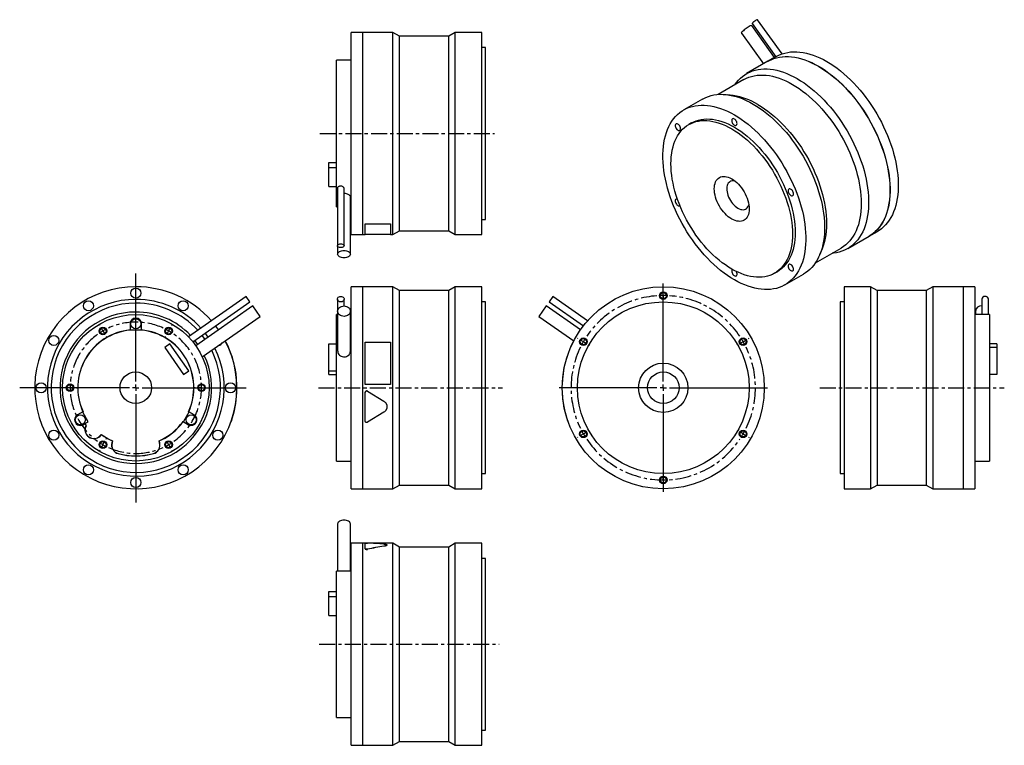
# Model space of a CAD drawing. Extents: x 29 to 809, y 16 to 590.
import ezdxf

# ---------------------------------------------------------------- set-up
doc = ezdxf.new("R2010")
doc.units = 0
doc.header["$MEASUREMENT"] = 0
doc.linetypes.add('CENTERX2', pattern=[20.32, 12.7, -2.54, 2.54, -2.54])
doc.layers.get('0').update_dxf_attribs({"linetype": 'CONTINUOUS'})

# ---------------------------------------------------------------- blocks, each defined once
blk = doc.blocks.new('SW_CENTERMARKSYMBOL_0')
at = {"color": 0, "linetype": 'Continuous'}
for p, q in [((0, 5), (0, 90.44)), ((-5, 0), (-91.9, 0)), ((0, 0), (-2.5, 0)), ((0, 0), (0, 2.5)), ((0, 0), (0, -2.5)), ((0, 0), (2.5, 0)), ((5, 0), (87.39, 0)), ((0, -5), (0, -90.77))]:
    blk.add_line(p, q, dxfattribs=at)
blk = doc.blocks.new('SW_CENTERMARKSYMBOL_2')
at = {"color": 6, "linetype": 'Continuous'}
for p, q in [((-2.5, 4.33), (-2.75, 4.76)), ((0, 0), (-1.25, 2.17)), ((0, 0), (1.25, -2.17)), ((52, 0), (50.75, -2.17)), ((52, 0), (53.25, 2.17)), ((54.5, 4.33), (54.75, 4.76)), ((2.5, -4.33), (2.75, -4.76)), ((49.5, -4.33), (49.25, -4.76)), ((-31, -45.03), (-31.5, -45.03)), ((-26, -45.03), (-28.5, -45.03)), ((-26, -45.03), (-23.5, -45.03)), ((-21, -45.03), (-20.5, -45.03)), ((73, -45.03), (72.5, -45.03)), ((78, -45.03), (75.5, -45.03)), ((78, -45.03), (80.5, -45.03)), ((83, -45.03), (83.5, -45.03)), ((2.5, -85.74), (2.75, -85.3)), ((49.5, -85.74), (49.25, -85.3)), ((0, -90.07), (-1.25, -92.23)), ((0, -90.07), (1.25, -87.9)), ((52, -90.07), (50.75, -87.9)), ((52, -90.07), (53.25, -92.23)), ((-2.5, -94.4), (-2.75, -94.83)), ((54.5, -94.4), (54.75, -94.83))]:
    blk.add_line(p, q, dxfattribs=at)
for start, end in [(117.2454, 120), (60, 62.7546), (120, 122.7546), (57.2454, 60), (177.2454, 180), (180, 182.7546), (0, 2.7546), (357.2454, 0), (237.2454, 240), (240, 242.7546), (297.2454, 300), (300, 302.7546)]:
    blk.add_arc((26, -45.03), 52, start, end, dxfattribs=at)
at = {"color": 6, "linetype": 'CENTERX2'}
for start, end in [(65.50921, 114.49079), (125.50921, 174.49079), (305.50921, 54.49079), (185.50921, 234.49079), (245.50921, 294.49079)]:
    blk.add_arc((26, -45.03), 52, start, end, dxfattribs=at)
blk = doc.blocks.new('SW_CENTERMARKSYMBOL_4')
at = {"color": 0, "linetype": 'Continuous'}
for p, q in [((0, 5), (0, 82.5)), ((-5, 0), (-82.5, 0)), ((0, 0), (-2.5, 0)), ((0, 0), (0, 2.5)), ((0, 0), (0, -2.5)), ((0, 0), (2.5, 0)), ((5, 0), (82.5, 0)), ((0, -5), (0, -82.5))]:
    blk.add_line(p, q, dxfattribs=at)
blk = doc.blocks.new('SW_CENTERMARKSYMBOL_5')
at = {"color": 6, "linetype": 'Continuous'}
for p, q in [((0, 5), (0, 5.5)), ((0, 0), (0, 2.5)), ((0, 0), (0, -2.5)), ((0, -5), (0, -5.5)), ((-67.55, -34), (-67.98, -33.75)), ((-63.22, -36.5), (-65.38, -35.25)), ((-63.22, -36.5), (-61.05, -37.75)), ((63.22, -36.5), (61.05, -37.75)), ((63.22, -36.5), (65.38, -35.25)), ((67.55, -34), (67.98, -33.75)), ((-58.89, -39), (-58.46, -39.25)), ((58.89, -39), (58.46, -39.25)), ((-63.22, -109.5), (-61.05, -108.25)), ((-58.89, -107), (-58.46, -106.75)), ((58.89, -107), (58.46, -106.75)), ((63.22, -109.5), (61.05, -108.25)), ((-67.55, -112), (-67.98, -112.25)), ((-63.22, -109.5), (-65.38, -110.75)), ((63.22, -109.5), (65.38, -110.75)), ((67.55, -112), (67.98, -112.25)), ((0, -141), (0, -140.5)), ((0, -146), (0, -143.5)), ((0, -146), (0, -148.5)), ((0, -151), (0, -151.5))]:
    blk.add_line(p, q, dxfattribs=at)
for start, end in [(90, 91.96218), (88.03782, 90), (150, 151.96218), (148.03782, 150), (30, 31.96218), (28.03782, 30), (208.03782, 210), (330, 331.96218), (210, 211.96218), (328.03782, 330), (268.03782, 270), (270, 271.96218)]:
    blk.add_arc((0, -73), 73, start, end, dxfattribs=at)
at = {"color": 6, "linetype": 'CENTERX2'}
for start, end in [(93.92437, 146.07563), (33.92437, 86.07563), (153.92437, 206.07563), (333.92437, 26.07563), (213.92437, 326.07563)]:
    blk.add_arc((0, -73), 73, start, end, dxfattribs=at)

msp = doc.modelspace()

# ---------------------------------------------------------------- linework, layer by layer
at = {"color": 7, "linetype": 'Continuous'}
for p, q in [((626.73, 560.22), (608.55, 585.42)), ((608.83, 587), (627.73, 560.8)), ((632.63, 563.08), (613.13, 590.1)), ((300.63, 579.98), (291.43, 579.98)), ((291.43, 499.98), (291.43, 579.98)), ((300.63, 499.98), (300.63, 579.98)), ((300.73, 578.98), (300.63, 578.98)), ((324.63, 579.98), (300.73, 579.98)), ((300.73, 499.98), (300.73, 579.98)), ((329.83, 576.98), (324.63, 579.98)), ((324.63, 499.98), (324.63, 579.98)), ((368.73, 576.98), (329.83, 576.98)), ((329.83, 499.98), (329.83, 576.98)), ((373.93, 579.98), (368.73, 576.98)), ((368.73, 499.98), (368.73, 576.98)), ((394.93, 579.98), (373.93, 579.98)), ((373.93, 499.98), (373.93, 579.98)), ((394.93, 499.98), (394.93, 579.98)), ((600.36, 579.51), (617.94, 555.15)), ((397.93, 567.98), (394.93, 567.98)), ((397.93, 499.98), (397.93, 567.98)), ((291.43, 557.98), (279.93, 557.98)), ((279.93, 499.98), (279.93, 557.98)), ((621.46, 557.18), (604.56, 547.42)), ((628.04, 560.98), (621.53, 557.22)), ((602.38, 542.7), (582.05, 530.97)), ((593.95, 530.09), (589.52, 530.69)), ((569.7, 527.3), (554.85, 518.73)), ((560.85, 508.33), (558.73, 507.11)), ((279.93, 441.98), (279.93, 499.98)), ((291.43, 419.98), (291.43, 499.98)), ((300.63, 419.98), (300.63, 499.98)), ((300.73, 419.98), (300.73, 499.98)), ((324.63, 419.98), (324.63, 499.98)), ((329.83, 422.98), (329.83, 499.98)), ((368.73, 422.98), (368.73, 499.98)), ((373.93, 419.98), (373.93, 499.98)), ((394.93, 419.98), (394.93, 499.98)), ((397.93, 431.98), (397.93, 499.98)), ((273.93, 477.13), (279.93, 477.13)), ((273.93, 473.03), (273.93, 477.13)), ((273.93, 473.03), (279.93, 473.03)), ((273.93, 458.12), (273.93, 473.03)), ((273.93, 458.12), (279.93, 458.12)), ((280.63, 456.5), (280.63, 411.15)), ((285.93, 411.15), (285.93, 456.5)), ((290.93, 404.52), (290.93, 449.75)), ((279.93, 441.98), (280.63, 441.98)), ((290.93, 441.98), (291.43, 441.98)), ((394.93, 431.98), (397.93, 431.98)), ((300.63, 420.98), (300.73, 420.98)), ((302.63, 428.54), (322.63, 428.54)), ((302.63, 428.54), (302.63, 428.45)), ((302.63, 428.45), (322.63, 428.45)), ((302.63, 419.92), (302.63, 428.45)), ((322.63, 428.54), (322.63, 428.45)), ((322.63, 428.45), (322.63, 419.92)), ((324.63, 419.98), (329.83, 422.98)), ((329.83, 422.98), (368.73, 422.98)), ((368.73, 422.98), (373.93, 419.98)), ((701.52, 418.65), (708.03, 422.41)), ((291.43, 419.98), (300.63, 419.98)), ((300.73, 419.98), (302.63, 419.98)), ((322.63, 419.92), (302.63, 419.92)), ((322.63, 419.98), (324.63, 419.98)), ((373.93, 419.98), (394.93, 419.98)), ((684.55, 408.86), (701.45, 418.61)), ((280.83, 410.57), (280.83, 404.52)), ((659.04, 397.59), (679.38, 409.33)), ((662.54, 404.2), (664.23, 408.34)), ((626.72, 389.33), (628.84, 390.55)), ((634.84, 380.16), (649.69, 388.73)), ((300.63, 378.66), (291.43, 378.66)), ((291.43, 218.66), (291.43, 378.66)), ((300.63, 218.66), (300.63, 378.66)), ((300.73, 377.66), (300.63, 377.66)), ((324.63, 378.66), (300.73, 378.66)), ((300.73, 218.66), (300.73, 378.66)), ((329.83, 375.66), (324.63, 378.66)), ((324.63, 218.66), (324.63, 378.66)), ((368.73, 375.66), (329.83, 375.66)), ((329.83, 221.66), (329.83, 375.66)), ((373.93, 378.66), (368.73, 375.66)), ((368.73, 221.66), (368.73, 375.66)), ((394.93, 378.66), (373.93, 378.66)), ((373.93, 218.66), (373.93, 378.66)), ((394.93, 218.66), (394.93, 378.66)), ((702.66, 378.66), (681.66, 378.66)), ((681.66, 378.66), (681.66, 218.66)), ((707.86, 375.66), (702.66, 378.66)), ((702.66, 378.66), (702.66, 218.66)), ((746.77, 375.66), (707.86, 375.66)), ((707.86, 375.66), (707.86, 221.66)), ((751.96, 378.66), (746.77, 375.66)), ((746.77, 375.66), (746.77, 221.66)), ((775.86, 378.66), (751.96, 378.66)), ((751.96, 378.66), (751.96, 218.66)), ((775.86, 378.66), (775.86, 218.66)), ((775.96, 377.66), (775.86, 377.66)), ((785.16, 378.66), (775.96, 378.66)), ((775.96, 378.66), (775.96, 218.66)), ((785.16, 378.66), (785.16, 218.66)), ((208.36, 370.97), (162.72, 339)), ((166.25, 335), (211.4, 366.62)), ((211.4, 366.62), (208.36, 370.97)), ((280.63, 368.79), (280.63, 337.04)), ((285.93, 363.46), (285.93, 368.79)), ((397.93, 366.66), (394.93, 366.66)), ((397.93, 230.66), (397.93, 366.66)), ((451.23, 370.97), (448.19, 366.62)), ((448.19, 366.62), (475.3, 347.64)), ((478.69, 351.74), (451.23, 370.97)), ((681.66, 366.66), (678.66, 366.66)), ((678.66, 366.66), (678.66, 230.66)), ((790.66, 368.79), (790.66, 356.66)), ((795.96, 356.66), (795.96, 368.79)), ((213.62, 363.46), (168.56, 331.92)), ((219.41, 355.19), (213.62, 363.46)), ((280.83, 359.33), (280.83, 327.65)), ((290.93, 327.65), (290.93, 359.33)), ((445.98, 363.46), (440.18, 355.19)), ((473.01, 344.53), (445.98, 363.46)), ((785.66, 359.33), (785.66, 356.66)), ((173.64, 323.14), (219.41, 355.19)), ((280.63, 356.66), (279.93, 356.66)), ((279.93, 240.66), (279.93, 356.66)), ((291.43, 356.66), (290.93, 356.66)), ((440.18, 355.19), (467.74, 335.89)), ((796.66, 356.66), (785.16, 356.66)), ((796.66, 356.66), (796.66, 240.66)), ((116.55, 349.36), (116.55, 344.44)), ((116.65, 344.66), (116.65, 344.34)), ((116.65, 344.66), (125.45, 344.66)), ((125.45, 344.34), (125.45, 344.66)), ((125.55, 344.44), (125.55, 349.36)), ((148, 333.4), (143.9, 330.53)), ((143.9, 330.53), (158.81, 309.23)), ((162.91, 312.1), (148, 333.4)), ((192.49, 334.66), (192.58, 334.7)), ((273.93, 312.1), (273.93, 333.4)), ((273.93, 333.4), (279.93, 333.4)), ((302.63, 334.7), (322.63, 334.7)), ((302.63, 301.16), (302.63, 334.7)), ((322.63, 334.7), (322.63, 301.16)), ((467.1, 334.66), (467.01, 334.7)), ((802.66, 333.4), (796.66, 333.4)), ((802.66, 330.53), (796.66, 330.53)), ((802.66, 333.4), (802.66, 330.53)), ((802.66, 330.53), (802.66, 309.23)), ((158.81, 309.23), (162.91, 312.1)), ((273.93, 312.1), (279.93, 312.1)), ((273.93, 309.23), (273.93, 312.1)), ((273.93, 309.23), (279.93, 309.23)), ((802.66, 309.23), (796.66, 309.23)), ((201.01, 301.16), (201.11, 301.16)), ((322.63, 301.16), (302.63, 301.16)), ((322.63, 301.16), (302.63, 301.16)), ((302.63, 301.16), (302.63, 301.16)), ((322.63, 301.16), (322.63, 301.16)), ((458.58, 301.16), (458.48, 301.16)), ((200.96, 294.96), (201.06, 294.95)), ((201.11, 296.15), (201.01, 296.16)), ((302.63, 294.96), (302.63, 294.95)), ((302.63, 272.32), (302.63, 294.95)), ((304.46, 295.98), (304.46, 295.97)), ((304.46, 295.98), (317.41, 288)), ((304.46, 295.97), (317.41, 287.98)), ((458.58, 296.16), (458.48, 296.15)), ((458.59, 295.98), (458.49, 295.97)), ((317.41, 288), (317.41, 287.98)), ((319.83, 283.64), (319.83, 283.66)), ((459.26, 288), (459.16, 287.98)), ((79.15, 279.66), (74.89, 277.2)), ((79.28, 279.62), (79.01, 279.47)), ((83.46, 271.76), (79.01, 279.47)), ((163.09, 279.47), (158.69, 271.85)), ((163.09, 279.47), (162.82, 279.62)), ((167.21, 277.2), (162.94, 279.66)), ((317.41, 279.29), (304.46, 271.3)), ((460.92, 279.31), (460.82, 279.29)), ((79.39, 269.41), (80.15, 269.85)), ((80.55, 270.08), (83.46, 271.76)), ((158.42, 272), (158.69, 271.85)), ((158.44, 271.87), (162.71, 269.41)), ((196.17, 271.16), (196.27, 271.12)), ((196.6, 272.36), (196.7, 272.32)), ((463.36, 271.33), (463.26, 271.3)), ((463.33, 271.12), (463.42, 271.16)), ((92.69, 260.54), (93.84, 261.69)), ((92.76, 260.47), (93.85, 261.56)), ((102.52, 256.55), (102.12, 255.07)), ((102.64, 256.61), (102.22, 255.04)), ((139.88, 255.04), (139.46, 256.61)), ((139.98, 255.07), (139.58, 256.55)), ((279.93, 240.66), (291.43, 240.66)), ((785.16, 240.66), (796.66, 240.66)), ((394.93, 230.66), (397.93, 230.66)), ((678.66, 230.66), (681.66, 230.66)), ((291.43, 218.66), (300.63, 218.66)), ((300.63, 219.66), (300.73, 219.66)), ((300.73, 218.66), (324.63, 218.66)), ((324.63, 218.66), (329.83, 221.66)), ((329.83, 221.66), (368.73, 221.66)), ((368.73, 221.66), (373.93, 218.66)), ((373.93, 218.66), (394.93, 218.66)), ((681.66, 218.66), (702.66, 218.66)), ((702.66, 218.66), (707.86, 221.66)), ((707.86, 221.66), (746.77, 221.66)), ((746.77, 221.66), (751.96, 218.66)), ((751.96, 218.66), (775.86, 218.66)), ((775.86, 219.66), (775.96, 219.66)), ((775.96, 218.66), (785.16, 218.66)), ((280.83, 191.01), (280.83, 153.55)), ((290.93, 153.55), (290.93, 191.01)), ((280.63, 184.38), (280.63, 153.55)), ((300.63, 175.55), (291.43, 175.55)), ((291.43, 15.55), (291.43, 175.55)), ((300.63, 15.55), (300.63, 175.55)), ((300.73, 174.55), (300.63, 174.55)), ((302.63, 175.55), (300.73, 175.55)), ((300.73, 15.55), (300.73, 175.55)), ((322.63, 175.61), (302.63, 175.61)), ((302.63, 171.19), (302.63, 175.56)), ((324.63, 175.55), (306.6, 175.55)), ((317.41, 173.17), (317.41, 173.27)), ((319.83, 174.13), (319.83, 174.23)), ((322.63, 175.55), (322.63, 175.61)), ((329.83, 172.55), (324.63, 175.55)), ((324.63, 15.55), (324.63, 175.55)), ((368.73, 172.55), (329.83, 172.55)), ((329.83, 18.55), (329.83, 172.55)), ((373.93, 175.55), (368.73, 172.55)), ((368.73, 18.55), (368.73, 172.55)), ((394.93, 175.55), (373.93, 175.55)), ((373.93, 15.55), (373.93, 175.55)), ((394.93, 15.55), (394.93, 175.55)), ((302.63, 171.1), (302.63, 171.19)), ((304.46, 170.74), (304.46, 170.83)), ((397.93, 163.55), (394.93, 163.55)), ((397.93, 27.55), (397.93, 163.55)), ((291.43, 153.55), (279.93, 153.55)), ((279.93, 37.55), (279.93, 153.55)), ((273.93, 137.41), (279.93, 137.41)), ((273.93, 133.31), (273.93, 137.41)), ((273.93, 133.31), (279.93, 133.31)), ((273.93, 118.4), (273.93, 133.31)), ((273.93, 118.4), (279.93, 118.4)), ((279.93, 37.55), (291.43, 37.55)), ((394.93, 27.55), (397.93, 27.55)), ((300.63, 16.55), (300.73, 16.55)), ((324.63, 15.55), (329.83, 18.55)), ((329.83, 18.55), (368.73, 18.55)), ((368.73, 18.55), (373.93, 15.55)), ((291.43, 15.55), (300.63, 15.55)), ((300.73, 15.55), (324.63, 15.55)), ((373.93, 15.55), (394.93, 15.55))]:
    msp.add_line(p, q, dxfattribs=at)
at = {"color": 6, "linetype": 'CENTERX2'}
for p, q in [((266.62, 499.98), (405.06, 499.98)), ((265.71, 298.66), (411.37, 298.66)), ((662.42, 298.66), (808.51, 298.66)), ((266.19, 95.55), (408.79, 95.55))]:
    msp.add_line(p, q, dxfattribs=at)
at = {"color": 7, "linetype": 'Continuous'}
for points in [[(606.5, 584.66), (605.76, 584.22), (604.98, 583.71), (604.17, 583.15), (603.37, 582.56), (602.62, 581.97), (601.94, 581.4), (601.35, 580.87), (600.88, 580.4), (600.55, 580.02), (600.37, 579.72), (600.34, 579.53), (600.36, 579.51)], [(612.05, 589.71), (611.51, 589.37), (610.92, 588.98), (610.34, 588.55), (609.81, 588.12), (609.36, 587.73), (609.04, 587.4), (608.85, 587.15), (608.83, 587), (608.83, 587)], [(613.13, 590.1), (613.08, 590.13), (612.87, 590.1), (612.52, 589.95), (612.05, 589.71)], [(628.04, 560.98), (628.52, 561.25), (630.52, 562.24), (632.61, 563.07), (634.78, 563.73), (637.03, 564.23), (639.35, 564.55), (641.74, 564.71), (644.19, 564.69), (646.7, 564.51), (649.26, 564.15), (651.86, 563.63), (654.49, 562.93), (657.16, 562.07), (659.86, 561.05), (662.57, 559.86), (665.3, 558.52), (668.03, 557.02)], [(621.46, 557.18), (621.94, 557.45), (623.94, 558.45), (626.03, 559.28), (628.21, 559.94), (630.46, 560.43), (632.78, 560.76), (635.17, 560.91), (637.62, 560.9), (640.12, 560.71), (642.68, 560.35), (645.28, 559.83), (647.92, 559.14), (650.59, 558.28), (653.28, 557.25), (656, 556.07), (658.72, 554.72), (661.46, 553.22)], [(621.53, 557.22), (622.01, 557.49), (624.01, 558.49), (626.1, 559.32), (628.28, 559.98), (630.53, 560.47), (632.85, 560.8), (635.24, 560.95), (637.69, 560.94), (640.19, 560.75), (642.75, 560.4), (645.35, 559.87), (647.99, 559.18), (650.66, 558.32), (653.35, 557.29), (656.07, 556.11), (658.79, 554.76), (661.53, 553.26)], [(668.03, 557.02), (670.76, 555.36), (673.49, 553.56), (676.21, 551.61), (678.9, 549.52), (681.57, 547.3), (684.21, 544.95), (686.81, 542.47), (689.36, 539.88), (691.87, 537.17), (694.32, 534.36), (696.71, 531.44), (699.03, 528.44), (701.28, 525.34), (703.45, 522.17), (705.54, 518.93), (707.55, 515.63), (709.46, 512.26), (711.27, 508.86), (712.98, 505.41), (714.59, 501.92), (716.08, 498.42), (717.47, 494.9), (718.74, 491.37), (719.89, 487.84), (720.92, 484.32), (721.83, 480.82), (722.61, 477.34), (723.27, 473.9), (723.79, 470.5), (724.19, 467.15), (724.45, 463.85), (724.58, 460.62), (724.58, 457.47), (724.45, 454.39), (724.19, 451.4), (723.79, 448.5), (723.27, 445.71), (722.61, 443.02), (721.83, 440.45), (720.92, 437.99), (719.89, 435.67), (718.74, 433.47), (717.47, 431.41), (716.08, 429.48), (714.59, 427.71), (712.98, 426.08), (711.27, 424.61), (709.46, 423.29), (708.03, 422.41)], [(595.21, 538.56), (596.5, 540.35), (598, 542.12), (599.61, 543.75), (601.32, 545.22), (603.13, 546.54), (605.04, 547.7), (607.04, 548.69), (609.13, 549.52), (611.31, 550.18), (613.56, 550.68), (615.88, 551), (618.27, 551.16), (620.72, 551.14), (623.22, 550.95), (625.78, 550.6), (628.38, 550.07), (631.02, 549.38), (633.69, 548.52), (636.38, 547.5), (639.1, 546.31), (641.82, 544.96), (644.56, 543.46)], [(602.38, 542.7), (604.32, 543.71), (606.34, 544.56), (608.45, 545.24), (610.63, 545.76), (612.89, 546.11), (615.22, 546.28), (617.6, 546.29), (620.05, 546.13), (622.54, 545.81), (625.08, 545.31), (627.65, 544.65), (630.26, 543.82), (632.89, 542.82), (635.54, 541.67), (638.21, 540.36), (640.88, 538.89)], [(661.46, 553.22), (664.19, 551.56), (666.92, 549.76), (669.63, 547.81), (672.32, 545.73), (674.99, 543.51), (677.63, 541.15), (680.23, 538.68), (682.79, 536.08), (685.29, 533.37), (687.74, 530.56), (690.13, 527.65), (692.46, 524.64), (694.71, 521.55), (696.88, 518.38), (698.97, 515.14), (700.97, 511.83), (702.88, 508.47), (704.69, 505.06), (706.4, 501.61), (708.01, 498.13), (709.51, 494.62), (710.89, 491.1), (712.17, 487.57), (713.32, 484.04), (714.35, 480.53), (715.26, 477.02), (716.04, 473.55), (716.69, 470.1), (717.22, 466.7), (717.61, 463.35), (717.88, 460.06), (718.01, 456.83), (718.01, 453.67), (717.88, 450.59), (717.61, 447.6), (717.22, 444.71), (716.69, 441.91), (716.04, 439.23), (715.26, 436.65), (714.35, 434.2), (713.32, 431.87), (712.17, 429.67), (710.89, 427.61), (709.51, 425.69), (708.01, 423.91), (706.4, 422.29), (704.69, 420.81), (702.88, 419.5), (701.45, 418.61)], [(661.53, 553.26), (664.26, 551.61), (666.99, 549.8), (669.7, 547.86), (672.39, 545.77), (675.06, 543.55), (677.7, 541.19), (680.3, 538.72), (682.86, 536.12), (685.36, 533.42), (687.82, 530.6), (690.2, 527.69), (692.53, 524.68), (694.78, 521.59), (696.95, 518.42), (699.04, 515.18), (701.04, 511.87), (702.95, 508.51), (704.76, 505.1), (706.47, 501.65), (708.08, 498.17), (709.58, 494.66), (710.97, 491.14), (712.24, 487.61), (713.39, 484.09), (714.42, 480.57), (715.33, 477.06), (716.11, 473.59), (716.76, 470.15), (717.29, 466.74), (717.68, 463.39), (717.95, 460.1), (718.08, 456.87), (718.08, 453.71), (717.95, 450.63), (717.68, 447.64), (717.29, 444.75), (716.76, 441.95), (716.11, 439.27), (715.33, 436.69), (714.42, 434.24), (713.39, 431.91), (712.24, 429.71), (710.97, 427.65), (709.58, 425.73), (708.08, 423.95), (706.47, 422.33), (704.76, 420.85), (702.95, 419.54), (701.52, 418.65)], [(640.88, 538.89), (643.55, 537.27), (646.22, 535.51), (648.87, 533.6), (651.5, 531.55), (654.11, 529.37), (656.69, 527.06), (659.22, 524.63), (661.72, 522.08), (664.16, 519.42), (666.55, 516.65), (668.87, 513.79), (671.13, 510.83), (673.32, 507.8), (675.42, 504.68), (677.45, 501.5), (679.38, 498.25), (681.22, 494.95), (682.97, 491.61), (684.61, 488.23), (686.15, 484.81), (687.58, 481.38), (688.9, 477.94), (690.1, 474.49), (691.18, 471.04), (692.15, 467.61), (692.98, 464.19), (693.7, 460.81), (694.28, 457.46), (694.74, 454.15), (695.07, 450.9), (695.26, 447.71), (695.33, 444.59), (695.26, 441.54), (695.07, 438.58), (694.74, 435.7), (694.28, 432.92), (693.7, 430.25), (692.98, 427.69), (692.15, 425.24), (691.18, 422.92), (690.1, 420.72), (688.9, 418.66), (687.58, 416.74), (686.15, 414.95), (684.61, 413.32), (682.97, 411.83), (681.22, 410.51), (679.38, 409.33), (679.38, 409.33)], [(644.56, 543.46), (647.29, 541.81), (650.02, 540.01), (652.73, 538.06), (655.42, 535.97), (658.09, 533.75), (660.73, 531.4), (663.33, 528.92), (665.89, 526.33), (668.39, 523.62), (670.84, 520.8), (673.23, 517.89), (675.56, 514.88), (677.81, 511.79), (679.98, 508.62), (682.07, 505.38), (684.07, 502.07), (685.98, 498.71), (687.79, 495.3), (689.5, 491.85), (691.11, 488.37), (692.61, 484.87), (693.99, 481.35), (695.27, 477.82), (696.42, 474.29), (697.45, 470.77), (698.36, 467.27), (699.14, 463.79), (699.79, 460.35), (700.32, 456.95), (700.71, 453.6), (700.98, 450.3), (701.11, 447.07), (701.11, 443.91), (700.98, 440.84), (700.71, 437.85), (700.32, 434.95), (699.79, 432.16), (699.14, 429.47), (698.36, 426.9), (697.45, 424.44), (696.42, 422.11), (695.27, 419.91), (693.99, 417.85), (692.61, 415.93), (691.11, 414.16), (689.5, 412.53), (687.79, 411.06), (685.98, 409.74), (684.07, 408.58), (682.07, 407.59), (679.98, 406.76), (677.81, 406.1), (675.56, 405.6), (673.23, 405.28), (672.2, 405.19)], [(569.7, 527.3), (570.18, 527.57), (572.18, 528.57), (574.27, 529.39), (576.45, 530.06), (578.7, 530.55), (581.02, 530.88), (583.41, 531.03), (585.86, 531.02), (588.36, 530.83), (590.92, 530.47), (593.52, 529.95), (596.16, 529.26), (598.83, 528.4), (601.52, 527.37), (604.24, 526.19), (606.96, 524.84), (609.7, 523.34)], [(594.85, 514.77), (597.58, 513.11), (600.31, 511.31), (603.02, 509.36), (605.71, 507.28), (608.38, 505.05), (611.02, 502.7), (613.62, 500.22), (616.18, 497.63), (618.68, 494.92), (621.13, 492.11), (623.52, 489.19), (625.85, 486.19), (628.1, 483.1), (630.27, 479.92), (632.36, 476.68), (634.36, 473.38), (636.27, 470.02), (638.08, 466.61), (639.79, 463.16), (641.4, 459.68), (642.9, 456.17), (644.29, 452.65), (645.56, 449.12), (646.71, 445.59), (647.74, 442.07), (648.65, 438.57), (649.43, 435.09), (650.08, 431.65), (650.61, 428.25), (651, 424.9), (651.27, 421.6), (651.4, 418.37), (651.4, 415.22), (651.27, 412.14), (651, 409.15), (650.61, 406.26), (650.08, 403.46), (649.43, 400.77), (648.65, 398.2), (647.74, 395.74), (646.71, 393.42), (645.56, 391.22), (644.29, 389.16), (642.9, 387.24), (641.4, 385.46), (639.79, 383.83), (638.08, 382.36), (636.27, 381.04), (634.36, 379.89), (632.36, 378.89), (630.27, 378.06), (628.1, 377.4), (625.85, 376.91), (623.52, 376.58), (621.13, 376.43), (618.68, 376.44), (616.18, 376.63), (613.62, 376.98), (611.02, 377.51), (608.38, 378.2), (605.71, 379.06), (603.02, 380.09), (600.31, 381.27), (597.58, 382.62), (594.85, 384.12), (592.11, 385.77), (589.39, 387.58), (586.67, 389.52), (583.98, 391.61), (581.31, 393.83), (578.67, 396.19), (576.07, 398.66), (573.51, 401.26), (571.01, 403.96), (568.56, 406.78), (566.17, 409.69), (563.85, 412.7), (561.6, 415.79), (559.42, 418.96), (557.33, 422.2), (555.33, 425.51), (553.42, 428.87), (551.61, 432.28), (549.9, 435.73), (548.29, 439.21), (546.79, 442.72), (545.41, 446.24), (544.14, 449.77), (542.98, 453.29), (541.95, 456.81), (541.05, 460.31), (540.26, 463.79), (539.61, 467.23), (539.09, 470.64), (538.69, 473.99), (538.43, 477.28), (538.29, 480.51), (538.29, 483.67), (538.43, 486.75), (538.69, 489.73), (539.09, 492.63), (539.61, 495.43), (540.26, 498.11), (541.05, 500.69), (541.95, 503.14), (542.98, 505.47), (544.14, 507.67), (545.41, 509.73), (546.79, 511.65), (548.29, 513.43), (549.9, 515.05), (551.61, 516.53), (553.42, 517.84), (555.33, 519), (557.33, 519.99), (559.42, 520.82), (561.6, 521.49), (563.85, 521.98), (566.17, 522.3), (568.56, 522.46), (571.01, 522.44), (573.51, 522.26), (576.07, 521.9), (578.67, 521.38), (581.31, 520.68), (583.98, 519.82), (586.67, 518.8), (589.39, 517.61), (592.11, 516.27), (594.85, 514.77)], [(609.7, 523.34), (612.43, 521.68), (615.16, 519.88), (617.87, 517.93), (620.56, 515.85), (623.23, 513.63), (625.87, 511.27), (628.47, 508.8), (631.03, 506.2), (633.53, 503.49), (635.98, 500.68), (638.37, 497.77), (640.7, 494.76), (642.95, 491.67), (645.12, 488.5), (647.21, 485.26), (649.21, 481.95), (651.12, 478.59), (652.93, 475.18), (654.64, 471.73), (656.25, 468.25), (657.75, 464.74), (659.13, 461.22), (660.41, 457.69), (661.56, 454.16), (662.59, 450.64), (663.5, 447.14), (664.28, 443.67), (664.93, 440.22), (665.46, 436.82), (665.85, 433.47), (666.12, 430.18), (666.25, 426.95), (666.25, 423.79), (666.12, 420.71), (665.85, 417.72), (665.46, 414.83), (664.93, 412.03), (664.28, 409.34), (663.5, 406.77), (662.59, 404.32), (661.56, 401.99), (660.41, 399.79), (659.13, 397.73), (657.75, 395.81), (656.25, 394.03), (654.64, 392.41), (652.93, 390.93), (651.12, 389.62), (649.69, 388.73)], [(613.37, 523.01), (616.04, 521.39), (618.71, 519.63), (621.36, 517.72), (623.99, 515.67), (626.6, 513.49), (629.17, 511.18), (631.71, 508.75), (634.21, 506.2), (636.65, 503.53), (639.04, 500.77), (641.36, 497.91), (643.62, 494.95), (645.8, 491.91), (647.91, 488.8), (649.93, 485.61), (651.87, 482.37), (653.71, 479.07), (655.46, 475.73), (657.1, 472.34), (658.64, 468.93), (660.07, 465.5), (661.39, 462.05), (662.59, 458.6), (663.67, 455.16), (664.63, 451.72), (665.47, 448.31), (666.19, 444.92), (666.77, 441.57), (667.23, 438.27), (667.55, 435.02), (667.75, 431.83), (667.82, 428.7), (667.75, 425.66), (667.55, 422.69), (667.23, 419.82), (666.77, 417.04), (666.19, 414.37), (665.47, 411.81), (664.63, 409.36), (664.23, 408.34)], [(592.72, 503.74), (595.24, 502.21), (597.75, 500.54), (600.25, 498.72), (602.72, 496.76), (605.17, 494.67), (607.58, 492.45), (609.96, 490.11), (612.28, 487.65), (614.55, 485.09), (616.77, 482.43), (618.91, 479.67), (620.99, 476.82), (622.98, 473.9), (624.9, 470.91), (626.72, 467.85), (628.46, 464.74), (630.09, 461.59), (631.63, 458.4), (633.05, 455.18), (634.37, 451.94), (635.57, 448.69), (636.65, 445.44), (637.61, 442.2), (638.45, 438.98), (639.17, 435.78), (639.76, 432.61), (640.22, 429.49), (640.54, 426.42), (640.74, 423.4), (640.81, 420.46), (640.74, 417.59), (640.54, 414.81), (640.22, 412.12), (639.76, 409.52), (639.17, 407.04), (638.45, 404.66), (637.61, 402.41), (636.65, 400.28), (635.57, 398.28), (634.37, 396.42), (633.05, 394.7), (631.63, 393.13), (630.09, 391.7), (628.46, 390.44), (626.72, 389.33), (624.9, 388.38), (622.98, 387.6), (620.99, 386.98), (618.91, 386.53), (616.77, 386.25), (614.55, 386.14), (612.28, 386.2), (609.96, 386.43), (607.58, 386.83), (605.17, 387.4), (602.72, 388.14), (600.25, 389.03), (597.75, 390.1), (595.24, 391.32), (592.72, 392.69), (590.21, 394.22), (587.7, 395.9), (585.2, 397.72), (582.73, 399.68), (580.28, 401.77), (577.87, 403.99), (575.49, 406.33), (573.17, 408.78), (570.9, 411.35), (568.68, 414.01), (566.54, 416.77), (564.46, 419.61), (562.47, 422.54), (560.55, 425.53), (558.72, 428.58), (556.99, 431.69), (555.36, 434.85), (553.82, 438.04), (552.4, 441.26), (551.08, 444.49), (549.88, 447.74), (548.8, 450.99), (547.84, 454.23), (547, 457.46), (546.28, 460.66), (545.69, 463.83), (545.23, 466.95), (544.91, 470.02), (544.71, 473.03), (544.64, 475.98), (544.71, 478.84), (544.91, 481.63), (545.23, 484.32), (545.69, 486.91), (546.28, 489.4), (547, 491.78), (547.84, 494.03), (548.8, 496.16), (549.88, 498.16), (551.08, 500.02), (552.4, 501.74), (553.82, 503.31), (555.36, 504.73), (556.99, 506), (558.72, 507.11), (560.55, 508.05), (562.47, 508.84), (564.46, 509.45), (566.54, 509.9), (568.68, 510.18), (570.9, 510.29), (573.17, 510.23), (575.49, 510), (577.87, 509.6), (580.28, 509.04), (582.73, 508.3), (585.2, 507.4), (587.7, 506.34), (590.21, 505.12), (592.72, 503.74)], [(551.2, 506.56), (550.71, 507.08), (550.19, 507.48), (549.66, 507.72), (549.16, 507.79), (548.72, 507.69), (548.38, 507.43), (548.14, 507.02), (548.03, 506.48), (548.05, 505.85), (548.21, 505.18), (548.48, 504.49), (548.86, 503.84), (549.32, 503.27), (549.83, 502.81), (550.36, 502.49), (550.88, 502.33), (551.35, 502.34), (551.75, 502.53), (552.04, 502.87), (552.22, 503.35), (552.26, 503.93), (552.17, 504.59), (551.96, 505.27), (551.63, 505.95), (551.2, 506.56)], [(560.85, 508.33), (562.67, 509.28), (564.59, 510.06), (566.58, 510.68), (568.66, 511.13), (570.8, 511.41), (573.02, 511.52), (575.29, 511.46), (577.61, 511.23), (579.99, 510.83), (582.4, 510.26), (584.85, 509.53), (587.32, 508.63), (589.82, 507.56), (592.33, 506.34), (594.85, 504.97)], [(596.97, 507.83), (596.9, 508.47), (596.71, 509.16), (596.39, 509.83), (595.98, 510.46), (595.5, 511), (594.98, 511.42), (594.45, 511.69), (593.94, 511.79), (593.49, 511.72), (593.13, 511.48), (592.87, 511.09), (592.74, 510.57), (592.74, 509.96), (592.87, 509.29), (593.13, 508.6), (593.49, 507.94), (593.94, 507.36), (594.45, 506.87), (594.98, 506.53), (595.5, 506.34), (595.98, 506.33), (596.39, 506.48), (596.71, 506.8), (596.9, 507.26), (596.97, 507.83)], [(594.85, 504.97), (597.36, 503.44), (599.87, 501.76), (602.37, 499.94), (604.84, 497.98), (607.29, 495.89), (609.7, 493.67), (612.08, 491.33), (614.4, 488.88), (616.68, 486.31), (618.89, 483.65), (621.03, 480.89), (623.11, 478.05), (625.11, 475.13), (627.02, 472.13), (628.85, 469.08), (630.58, 465.97), (632.21, 462.81), (633.75, 459.62), (635.17, 456.4), (636.49, 453.17), (637.69, 449.92), (638.77, 446.67), (639.74, 443.43), (640.58, 440.2), (641.29, 437), (641.88, 433.84), (642.34, 430.71), (642.67, 427.64), (642.86, 424.63), (642.93, 421.68), (642.86, 418.82), (642.67, 416.03), (642.34, 413.34), (641.88, 410.75), (641.29, 408.26), (640.58, 405.89), (639.74, 403.63), (638.77, 401.5), (637.69, 399.5), (636.49, 397.64), (635.17, 395.92), (633.75, 394.35), (632.21, 392.93), (630.58, 391.66), (628.85, 390.55), (628.84, 390.55)], [(592.72, 432.3), (591.37, 433.15), (590.03, 434.15), (588.72, 435.29), (587.45, 436.55), (586.23, 437.93), (585.06, 439.4), (583.98, 440.96), (582.97, 442.59), (582.07, 444.27), (581.26, 445.99), (580.56, 447.73), (579.99, 449.48), (579.53, 451.21), (579.2, 452.92), (579, 454.58), (578.94, 456.18), (579, 457.7), (579.2, 459.13), (579.53, 460.46), (579.99, 461.67), (580.56, 462.74), (581.26, 463.68), (582.07, 464.47), (582.97, 465.11), (583.98, 465.58), (585.06, 465.88), (586.23, 466.01), (587.45, 465.97), (588.72, 465.77), (590.03, 465.39), (591.37, 464.84), (592.72, 464.14), (594.08, 463.28), (595.41, 462.28), (596.73, 461.14), (598, 459.88), (599.22, 458.51), (600.39, 457.04), (601.47, 455.48), (602.47, 453.85), (603.38, 452.17), (604.19, 450.45), (604.89, 448.7), (605.46, 446.96), (605.92, 445.22), (606.25, 443.52), (606.45, 441.86), (606.51, 440.26), (606.45, 438.74), (606.25, 437.3), (605.92, 435.98), (605.46, 434.77), (604.89, 433.69), (604.19, 432.75), (603.38, 431.96), (602.47, 431.33), (601.47, 430.86), (600.39, 430.56), (599.22, 430.42), (598, 430.46), (596.73, 430.67), (595.41, 431.05), (594.08, 431.59), (592.72, 432.3)], [(595.48, 462.23), (595, 462.35), (593.98, 462.48), (593.02, 462.44), (592.13, 462.23), (591.33, 461.84), (590.62, 461.3), (590.02, 460.6), (589.53, 459.75), (589.17, 458.78), (588.94, 457.68), (588.84, 456.49), (588.87, 455.21), (589.04, 453.88), (589.34, 452.5), (589.76, 451.09), (590.31, 449.69), (590.96, 448.31), (591.72, 446.97), (592.57, 445.69), (593.49, 444.5), (594.48, 443.4), (595.52, 442.42), (596.59, 441.57), (597.67, 440.87)], [(640.61, 450.71), (641.03, 450.83), (641.36, 451.12), (641.58, 451.56), (641.67, 452.11), (641.62, 452.75), (641.45, 453.43), (641.16, 454.11), (640.76, 454.75), (640.29, 455.31), (639.77, 455.75), (639.24, 456.04), (638.73, 456.17), (638.27, 456.13), (637.89, 455.92), (637.61, 455.56), (637.46, 455.06), (637.44, 454.46), (637.55, 453.79), (637.78, 453.1), (638.13, 452.44), (638.57, 451.84), (639.07, 451.33), (639.59, 450.97), (640.12, 450.75), (640.61, 450.71)], [(549.08, 448.18), (548.66, 448.05), (548.33, 447.76), (548.11, 447.33), (548.02, 446.77), (548.07, 446.13), (548.24, 445.45), (548.54, 444.77), (548.93, 444.13), (549.4, 443.58), (549.92, 443.14), (550.45, 442.84), (550.97, 442.71), (551.43, 442.75), (551.72, 442.9)], [(549.77, 448.07), (549.57, 448.13), (549.08, 448.18)], [(597.67, 440.87), (598.76, 440.32), (599.83, 439.93), (600.87, 439.71), (601.86, 439.67), (602.78, 439.8), (603.63, 440.1), (604.39, 440.56), (605.04, 441.18), (605.59, 441.96), (606.01, 442.87), (606.24, 443.6)], [(283.28, 412.67), (284, 412.61), (284.66, 412.44), (285.22, 412.18), (285.63, 411.84), (285.88, 411.45), (285.92, 411.04), (285.78, 410.64), (285.45, 410.27), (284.95, 409.97), (284.34, 409.75), (283.64, 409.64), (282.92, 409.64), (282.22, 409.75), (281.61, 409.97), (281.12, 410.27), (280.78, 410.64), (280.64, 411.04), (280.69, 411.45), (280.93, 411.84), (281.34, 412.18), (281.9, 412.44), (282.57, 412.61), (283.28, 412.67)], [(285.88, 407.41), (286.87, 407.36), (287.81, 407.19), (288.69, 406.92), (289.45, 406.56), (290.08, 406.12), (290.55, 405.62), (290.83, 405.08), (290.93, 404.52), (290.83, 403.95), (290.55, 403.41), (290.08, 402.91), (289.45, 402.47), (288.69, 402.11), (287.81, 401.84), (286.87, 401.67), (285.88, 401.62), (284.9, 401.67), (283.95, 401.84), (283.07, 402.11), (282.31, 402.47), (281.68, 402.91), (281.22, 403.41), (280.93, 403.95), (280.83, 404.52), (280.93, 405.08), (281.22, 405.62), (281.68, 406.12), (282.31, 406.56), (283.07, 406.92), (283.95, 407.19), (284.9, 407.36), (285.88, 407.41)], [(592.72, 391.06), (592.79, 390.41), (592.99, 389.73), (593.3, 389.05), (593.71, 388.42), (594.19, 387.88), (594.71, 387.47), (595.24, 387.2), (595.75, 387.1), (596.2, 387.17), (596.56, 387.4), (596.82, 387.8), (596.95, 388.31), (596.95, 388.93), (596.82, 389.6), (596.56, 390.28), (596.3, 390.78)], [(638.49, 392.32), (638.98, 391.8), (639.51, 391.41), (640.03, 391.17), (640.53, 391.09), (640.97, 391.19), (641.32, 391.46), (641.55, 391.87), (641.66, 392.41), (641.64, 393.03), (641.49, 393.71), (641.21, 394.39), (640.83, 395.04), (640.37, 395.62), (639.86, 396.08), (639.33, 396.4), (638.81, 396.56), (638.34, 396.54), (637.94, 396.36), (637.65, 396.02), (637.47, 395.54), (637.43, 394.95), (637.52, 394.3), (637.73, 393.61), (638.07, 392.94), (638.49, 392.32)], [(283.28, 370.97), (284, 370.88), (284.66, 370.65), (285.22, 370.28), (285.63, 369.79), (285.88, 369.24), (285.92, 368.65), (285.78, 368.07), (285.45, 367.54), (284.95, 367.11), (284.34, 366.8), (283.64, 366.64), (282.92, 366.64), (282.22, 366.8), (281.61, 367.11), (281.12, 367.54), (280.78, 368.07), (280.64, 368.65), (280.69, 369.24), (280.93, 369.79), (281.34, 370.28), (281.9, 370.65), (282.57, 370.88), (283.28, 370.97)], [(285.88, 363.46), (286.87, 363.38), (287.81, 363.15), (288.69, 362.76), (289.45, 362.25), (290.08, 361.62), (290.55, 360.91), (290.83, 360.13), (290.93, 359.33), (290.83, 358.52), (290.55, 357.74), (290.08, 357.03), (289.45, 356.4), (288.69, 355.89), (287.81, 355.5), (286.87, 355.27), (285.88, 355.19), (284.9, 355.27), (283.95, 355.5), (283.07, 355.89), (282.31, 356.4), (281.68, 357.03), (281.22, 357.74), (280.93, 358.52), (280.83, 359.33), (280.93, 360.13), (281.22, 360.91), (281.68, 361.62), (282.31, 362.25), (283.07, 362.76), (283.95, 363.15), (284.9, 363.38), (285.88, 363.46)], [(186.59, 344.53), (184.61, 347.23), (184.3, 347.64)], [(170.2, 333.06), (169.69, 333.79), (167.89, 336.15)], [(175.94, 337.08), (175.56, 337.61), (173.63, 340.18)], [(178.39, 338.8), (177.04, 340.67), (176.09, 341.9)], [(290.93, 191.01), (290.83, 191.58), (290.55, 192.12), (290.08, 192.62), (289.45, 193.06), (288.69, 193.42), (287.81, 193.69), (286.87, 193.85), (285.88, 193.91), (284.9, 193.85), (283.95, 193.69), (283.07, 193.42), (282.31, 193.06), (281.68, 192.62), (281.22, 192.12), (280.93, 191.58), (280.83, 191.01)]]:
    msp.add_lwpolyline(points, dxfattribs=at)
for centre, radius in [((121.05, 373.66), 4), ((538.55, 298.66), 80), ((83.55, 363.61), 4), ((158.55, 363.61), 4), ((538.55, 298.66), 68), ((121.05, 298.66), 58), ((121.05, 349.36), 4), ((56.1, 336.16), 4), ((538.55, 298.66), 19.5), ((121.05, 298.66), 12.5), ((538.55, 298.66), 12.5), ((46.05, 298.66), 4), ((196.05, 298.66), 4), ((77.14, 273.31), 4), ((164.96, 273.31), 4), ((56.1, 261.16), 4), ((186, 261.16), 4), ((83.55, 233.7), 4), ((158.55, 233.7), 4), ((121.05, 223.66), 4)]:
    msp.add_circle(centre, radius, dxfattribs=at)
at = {"color": 6, "linetype": 'Continuous'}
for centre in [(538.55, 371.66), (95.05, 343.69), (147.05, 343.69), (475.33, 335.16), (601.77, 335.16), (69.05, 298.66), (173.05, 298.66), (475.33, 262.16), (601.77, 262.16), (95.05, 253.62), (147.05, 253.62), (538.55, 225.66)]:
    msp.add_circle(centre, 3, dxfattribs=at)
for centre in [(538.55, 371.66), (95.05, 343.69), (147.05, 343.69), (475.33, 335.16), (601.77, 335.16), (69.05, 298.66), (173.05, 298.66), (475.33, 262.16), (601.77, 262.16), (95.05, 253.62), (147.05, 253.62), (538.55, 225.66)]:
    msp.add_circle(centre, 2.46)
at = {"color": 7, "linetype": 'Continuous'}
for centre, radius, start, end in [((608.6, 582.15), 3.27, 90.88256, 129.83335), ((585.66, 477.14), 53.59, 58.86167, 81.10257), ((594.27, 391.2), 1.56, 130.30052, 185.06475), ((121.05, 298.66), 80, 90, 27.73983), ((121.05, 298.66), 80, 41.56758, 90), ((121.05, 298.66), 70, 90, 26.69581), ((121.05, 298.66), 70, 42.51087, 90), ((793.08, 368.54), 2.44, 84.642, 174.00338), ((793.54, 368.54), 2.44, 5.99662, 95.358), ((121.05, 298.66), 67, 90, 26.32117), ((121.05, 298.66), 60, 90, 25.29938), ((121.05, 298.66), 67, 42.84925, 90), ((121.05, 298.66), 60, 43.77183, 90), ((790.3, 358.82), 4.66, 84.88893, 173.75645), ((121.05, 349.36), 4.5, 0, 180), ((121.05, 298.66), 46, 95.61221, 204.38695), ((121.05, 298.66), 45.9, 95.49906, 204.5001), ((121.05, 298.66), 45.9, 335.50169, 84.49736), ((121.05, 298.66), 46, 335.61484, 84.38421), ((186, 336.16), 4, 278.2947, 331.7053), ((121.05, 298.66), 80.1, 1.79078, 26.74368), ((538.55, 298.66), 80.1, 153.25632, 178.20922), ((121.05, 298.66), 80.1, 340.80708, 357.34912), ((538.55, 298.66), 80.1, 181.91867, 187.65635), ((77.14, 273.31), 4.5, 120, 300), ((164.96, 273.31), 4.5, 240, 60), ((538.55, 298.66), 80.1, 193.99096, 199.96946), ((80.65, 268.98), 1, 333.58543, 120), ((80.65, 268.98), 1.1, 333.58543, 95.38002), ((87.82, 265.42), 7, 153.58543, 315), ((87.82, 265.42), 6.9, 153.58543, 315), ((121.05, 298.66), 45.9, 293.64759, 324.49999), ((121.05, 298.66), 46, 293.75465, 324.38684), ((121.05, 298.66), 45.9, 233.64719, 246.35589), ((121.05, 298.66), 46, 233.75425, 246.24883), ((108.88, 253.26), 7, 165, 255), ((108.88, 253.26), 6.9, 165, 255), ((133.21, 253.26), 6.9, 285, 15), ((133.21, 253.26), 7, 285, 15), ((121.05, 298.66), 54, 255, 285), ((121.05, 298.66), 53.9, 255, 285), ((281.63, 184.36), 0.999, 143.09025, 178.81488)]:
    msp.add_arc(centre, radius, start, end, dxfattribs=at)
for centre, ratio, start_param, end_param in [((300.11, 95.55), 0.617159, 1.437168, 1.537309), ((348.79, 95.55), 0.617159, 1.814985, 1.919329), ((348.79, 95.55), 0.616389, 1.814985, 1.919329)]:
    msp.add_ellipse(centre, major_axis=(129.79, 0), ratio=ratio, start_param=start_param, end_param=end_param, dxfattribs=at)
for points, knots in [([(283.28, 458.31), (282.99, 458.29), (282.39, 458.25), (281.61, 457.94), (281.01, 457.48), (280.67, 456.97), (280.66, 456.63), (280.66, 456.5)], [0, 0, 0, 0, 0.211961, 0.423873, 0.637158, 0.852767, 1, 1, 1, 1]), ([(285.93, 456.5), (285.93, 456.5), (285.98, 456.7), (285.8, 457.11), (285.39, 457.65), (284.69, 458.07), (283.95, 458.28), (283.47, 458.31), (283.28, 458.31)], [0, 0, 0, 0, 0.00231, 0.217917, 0.434586, 0.651209, 0.866168, 1, 1, 1, 1]), ([(290.93, 449.75), (290.93, 449.75), (291.03, 450.03), (290.69, 450.63), (289.9, 451.44), (288.59, 452.07), (287.18, 452.42), (286.25, 452.45), (285.88, 452.46)], [0, 0, 0, 0, 0.000927, 0.217172, 0.431862, 0.645932, 0.860192, 1, 1, 1, 1]), ([(280.66, 337.04), (280.65, 336.96), (280.62, 336.72), (280.74, 336.49), (280.83, 336.33)], [0, 0, 0, 0, 0.301536, 1, 1, 1, 1]), ([(280.89, 327.65), (280.88, 327.48), (280.81, 326.83), (281.27, 325.68), (282.24, 324.41), (283.67, 323.5), (285.34, 323.07), (287.05, 323.17), (288.62, 323.77), (289.89, 324.81), (290.76, 326.16), (290.87, 327.15), (290.93, 327.65)], [0, 0, 0, 0, 0.035865, 0.143101, 0.251133, 0.359419, 0.466775, 0.57269, 0.67809, 0.784409, 0.892139, 1, 1, 1, 1]), ([(304.46, 295.98), (304.43, 296), (304.37, 296.03), (304.27, 296.07), (304.15, 296.11), (304.01, 296.15), (303.8, 296.16), (303.54, 296.13), (303.24, 296.02), (302.98, 295.82), (302.82, 295.61), (302.72, 295.42), (302.67, 295.27), (302.64, 295.11), (302.63, 295.01), (302.63, 294.96)], [0, 0, 0, 0, 0.041908, 0.083644, 0.125541, 0.188086, 0.250754, 0.375513, 0.500105, 0.624906, 0.749892, 0.812453, 0.875076, 0.93754, 1, 1, 1, 1]), ([(458.48, 296.15), (458.48, 296.15), (458.48, 296.16), (458.49, 296.12), (458.49, 296.02), (458.49, 295.97)], [0, 0, 0, 0, 0.037295, 0.518076, 1, 1, 1, 1]), ([(201.06, 294.95), (201.07, 295.06), (201.08, 295.27), (201.09, 295.57), (201.1, 295.82), (201.1, 296.01), (201.11, 296.13), (201.11, 296.14), (201.11, 296.15)], [0, 0, 0, 0, 0.168789, 0.33787, 0.50698, 0.675877, 0.844389, 1, 1, 1, 1]), ([(302.63, 294.95), (302.63, 295.16), (302.69, 295.37), (302.9, 295.74), (303.06, 295.9), (303.43, 296.1), (303.64, 296.16), (303.96, 296.15), (304.07, 296.13), (304.27, 296.07), (304.37, 296.03), (304.46, 295.97)], [0, 0, 0, 0, 0.25, 0.25, 0.5, 0.5, 0.75, 0.75, 0.875, 0.875, 1, 1, 1, 1]), ([(317.41, 288), (317.76, 287.74), (318.47, 287.23), (319.24, 286.15), (319.74, 284.94), (319.8, 284.08), (319.83, 283.66)], [0, 0, 0, 0, 0.250591, 0.501767, 0.753011, 1, 1, 1, 1]), ([(317.41, 287.98), (317.78, 287.75), (318.12, 287.48), (318.57, 287), (318.71, 286.84), (318.97, 286.48), (319.09, 286.3), (319.3, 285.92), (319.39, 285.72), (319.51, 285.42), (319.55, 285.32), (319.62, 285.11), (319.65, 285.01), (319.73, 284.69), (319.77, 284.48), (319.82, 284.05), (319.83, 283.83), (319.83, 283.18), (319.77, 282.76), (319.61, 282.13), (319.54, 281.93), (319.38, 281.53), (319.29, 281.33), (319.08, 280.96), (318.96, 280.77), (318.7, 280.43), (318.56, 280.26), (318.11, 279.79), (317.78, 279.52), (317.41, 279.29)], [0, 0, 0, 0, 0.125, 0.125, 0.1875, 0.1875, 0.25, 0.25, 0.3125, 0.3125, 0.34375, 0.34375, 0.375, 0.375, 0.4375, 0.4375, 0.5, 0.5, 0.625, 0.625, 0.6875, 0.6875, 0.75, 0.75, 0.8125, 0.8125, 0.875, 0.875, 1, 1, 1, 1]), ([(459.16, 287.98), (459.19, 287.75), (459.23, 287.48), (459.3, 287), (459.32, 286.84), (459.38, 286.48), (459.4, 286.3), (459.46, 285.92), (459.5, 285.72), (459.55, 285.42), (459.56, 285.32), (459.6, 285.11), (459.62, 285.01), (459.67, 284.69), (459.71, 284.48), (459.79, 284.05), (459.83, 283.83), (459.95, 283.18), (460.04, 282.76), (460.17, 282.13), (460.21, 281.93), (460.3, 281.53), (460.34, 281.33), (460.43, 280.96), (460.47, 280.77), (460.55, 280.43), (460.59, 280.26), (460.7, 279.79), (460.76, 279.52), (460.82, 279.29)], [0, 0, 0, 0, 0.125, 0.125, 0.1875, 0.1875, 0.25, 0.25, 0.3125, 0.3125, 0.34375, 0.34375, 0.375, 0.375, 0.4375, 0.4375, 0.5, 0.5, 0.625, 0.625, 0.6875, 0.6875, 0.75, 0.75, 0.8125, 0.8125, 0.875, 0.875, 1, 1, 1, 1]), ([(196.27, 271.12), (196.27, 271.13), (196.28, 271.15), (196.32, 271.27), (196.39, 271.47), (196.48, 271.72), (196.59, 272.01), (196.66, 272.22), (196.7, 272.32)], [0, 0, 0, 0, 0.159902, 0.32777, 0.495695, 0.66349, 0.831162, 1, 1, 1, 1]), ([(304.46, 271.3), (304.28, 271.19), (304.06, 271.12), (303.74, 271.12), (303.63, 271.13), (303.47, 271.18), (303.42, 271.19), (303.32, 271.23), (303.27, 271.26), (303.18, 271.31), (303.14, 271.34), (303.05, 271.41), (303.01, 271.44), (302.94, 271.52), (302.9, 271.56), (302.84, 271.64), (302.81, 271.69), (302.68, 271.91), (302.63, 272.12), (302.63, 272.32)], [0, 0, 0, 0, 0.25, 0.25, 0.375, 0.375, 0.4375, 0.4375, 0.5, 0.5, 0.5625, 0.5625, 0.625, 0.625, 0.6875, 0.6875, 0.75, 0.75, 1, 1, 1, 1]), ([(463.26, 271.3), (463.28, 271.25), (463.31, 271.16), (463.33, 271.11), (463.33, 271.12), (463.33, 271.12)], [0, 0, 0, 0, 0.488419, 0.97708, 1, 1, 1, 1]), ([(302.63, 175.56), (302.63, 175.57), (302.69, 175.58), (302.9, 175.59), (303.06, 175.6), (303.43, 175.61), (303.64, 175.61), (303.96, 175.61), (304.07, 175.61), (304.27, 175.6), (304.37, 175.6), (304.46, 175.6)], [0, 0, 0, 0, 0.25, 0.25, 0.5, 0.5, 0.75, 0.75, 0.875, 0.875, 1, 1, 1, 1]), ([(317.41, 174.93), (317.78, 174.9), (318.12, 174.86), (318.57, 174.79), (318.71, 174.77), (318.97, 174.72), (319.09, 174.69), (319.3, 174.63), (319.39, 174.6), (319.51, 174.55), (319.55, 174.53), (319.62, 174.49), (319.65, 174.47), (319.73, 174.42), (319.77, 174.38), (319.82, 174.3), (319.83, 174.26), (319.83, 174.14), (319.77, 174.05), (319.61, 173.92), (319.54, 173.88), (319.38, 173.79), (319.29, 173.75), (319.08, 173.67), (318.96, 173.63), (318.7, 173.55), (318.56, 173.51), (318.11, 173.39), (317.78, 173.33), (317.41, 173.27)], [0, 0, 0, 0, 0.125, 0.125, 0.1875, 0.1875, 0.25, 0.25, 0.3125, 0.3125, 0.34375, 0.34375, 0.375, 0.375, 0.4375, 0.4375, 0.5, 0.5, 0.625, 0.625, 0.6875, 0.6875, 0.75, 0.75, 0.8125, 0.8125, 0.875, 0.875, 1, 1, 1, 1]), ([(319.83, 174.13), (319.83, 174.13), (319.88, 174.05), (319.69, 173.87), (319.23, 173.61), (318.46, 173.36), (317.76, 173.24), (317.41, 173.17)], [0, 0, 0, 0, 0.003781, 0.252523, 0.501887, 0.751299, 1, 1, 1, 1]), ([(304.46, 170.83), (304.28, 170.79), (304.06, 170.77), (303.74, 170.76), (303.63, 170.77), (303.47, 170.79), (303.42, 170.79), (303.32, 170.81), (303.27, 170.82), (303.18, 170.83), (303.14, 170.85), (303.05, 170.87), (303.01, 170.88), (302.94, 170.91), (302.9, 170.92), (302.84, 170.95), (302.81, 170.97), (302.68, 171.05), (302.63, 171.12), (302.63, 171.19)], [0, 0, 0, 0, 0.25, 0.25, 0.375, 0.375, 0.4375, 0.4375, 0.5, 0.5, 0.5625, 0.5625, 0.625, 0.625, 0.6875, 0.6875, 0.75, 0.75, 1, 1, 1, 1]), ([(302.63, 171.1), (302.63, 171.09), (302.63, 171.06), (302.65, 171.03), (302.67, 170.99), (302.72, 170.94), (302.81, 170.87), (302.96, 170.8), (303.22, 170.73), (303.52, 170.68), (303.79, 170.67), (304.01, 170.67), (304.17, 170.69), (304.32, 170.71), (304.41, 170.73), (304.46, 170.74)], [0, 0, 0, 0, 0.041993, 0.083826, 0.125778, 0.188526, 0.250958, 0.375302, 0.500022, 0.624834, 0.749574, 0.811935, 0.874589, 0.937154, 1, 1, 1, 1])]:
    msp.add_open_spline(points, degree=3, knots=knots, dxfattribs=at)

# ---------------------------------------------------------------- block references
at = {"color": 6, "linetype": 'Continuous'}
for name, p in [('SW_CENTERMARKSYMBOL_0', (121.05, 298.66)), ('SW_CENTERMARKSYMBOL_4', (538.55, 298.66))]:
    msp.add_blockref(name, p, dxfattribs=at)
at = {"color": 7, "linetype": 'Continuous'}
for name, p in [('SW_CENTERMARKSYMBOL_5', (538.55, 371.66)), ('SW_CENTERMARKSYMBOL_2', (95.05, 343.69))]:
    msp.add_blockref(name, p, dxfattribs=at)

doc.saveas('drawing.dxf')
